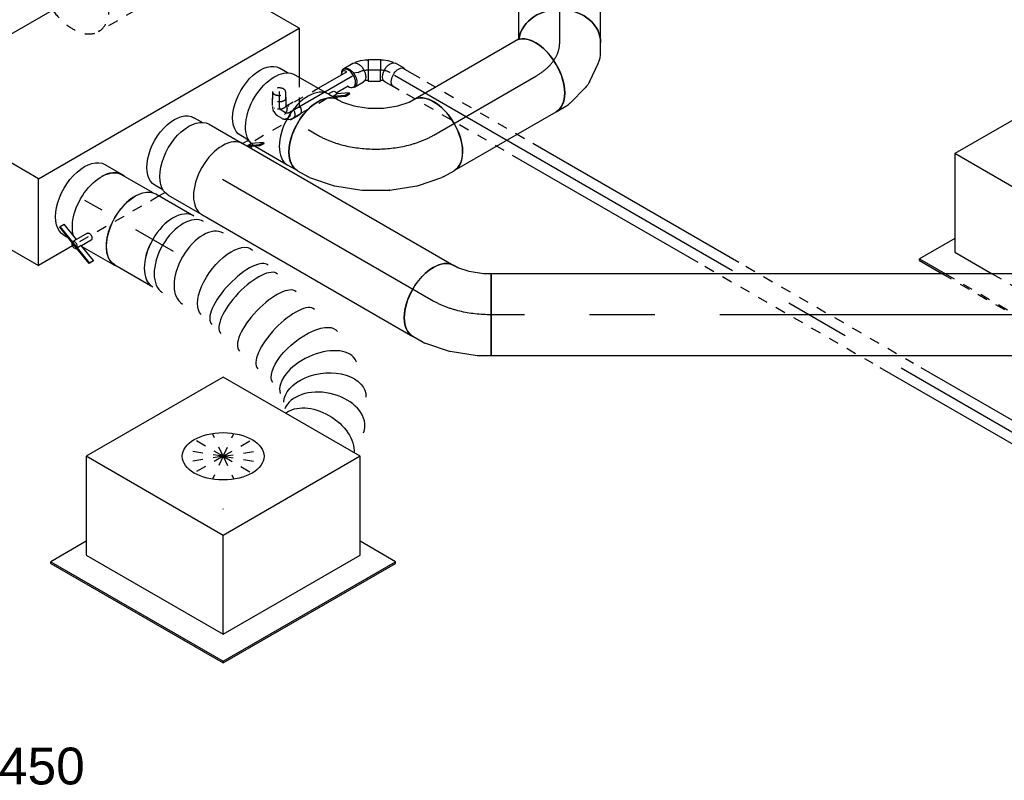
# Model space of a CAD drawing. Extents: x -329828 to 339781, y -55429 to 69176.
# Tile 41 of 140: x -48249 to -45844, y 30022 to 31878. Entities that reach past the tile are written whole.
import ezdxf
from ezdxf.enums import TextEntityAlignment as Align

# ---------------------------------------------------------------- set-up
doc = ezdxf.new("R2010")
doc.units = 0
doc.header["$LTSCALE"] = 50
doc.linetypes.add('CENTER2', pattern=[28.575, 19.05, -3.175, 3.175, -3.175])
doc.linetypes.add('STREEPJES', pattern=[0.1, 0.05, -0.05])
doc.layers.get('0').update_dxf_attribs({"linetype": 'CONTINUOUS'})
for name, color, linetype in [('WL524---_D', 153, 'CONTINUOUS'), ('WL524---_HARTLIJN', 8, 'CONTINUOUS'), ('WL570---_RETOUR_RST', 2, 'CONTINUOUS'), ('WL570---_RETOUR_RST_HL', 1, 'CONTINUOUS'), ('WL570---_TOEVOER', 3, 'CONTINUOUS'), ('WL570---_TOEVOER_HL', 8, 'CONTINUOUS'), ('WL570---_TOEVOER_RST', 2, 'CONTINUOUS'), ('WL570---_TOEVOER_RST_HL', 1, 'CONTINUOUS'), ('WL5911--_D', 2, 'CONTINUOUS'), ('WM570---_RETOUR_RST_PR', 1, 'CONTINUOUS'), ('WM570---_TOEVOER_PR', 1, 'CONTINUOUS'), ('WM570---_TOEVOER_RST_PR', 1, 'CONTINUOUS')]:
    doc.layers.add(name, color=color, linetype=linetype)
doc.styles.add('BURO-018', font='ARIAL.TTF', dxfattribs={"height": 90})
doc.styles.add('BURO-025', font='ARIAL.TTF', dxfattribs={"height": 125})

# ---------------------------------------------------------------- blocks, each defined once
blk = doc.blocks.new('*U821')
at = {"color": 0, "ltscale": 10}
for p, q in [((7.1, 25, -10656.6), (56.5, 25, -10656.6)), ((375.1, 25, -10656.6), (956, 25, -10656.6)), ((1469.1, 25, -10656.6), (2573.4, 25, -10656.6)), ((7.1, -25, -10656.6), (27.7, -25, -10656.6)), ((346.2, -25, -10656.6), (869.4, -25, -10656.6)), ((1382.5, -25, -10656.6), (2573.4, -25, -10656.6))]:
    blk.add_line(p, q, dxfattribs=at)
at = {"color": 8, "linetype": 'STREEPJES', "ltscale": 10}
for p, q in [((76.5, 25, -10656.6), (355.1, 25, -10656.6)), ((976, 25, -10656.6), (1449.1, 25, -10656.6)), ((47.7, -25, -10656.6), (326.2, -25, -10656.6)), ((889.4, -25, -10656.6), (1362.5, -25, -10656.6))]:
    blk.add_line(p, q, dxfattribs=at)
at = {"layer": 'WL524---_HARTLIJN', "linetype": 'CENTER2'}
blk.add_line((0, 0, -10656.6), (2602.5, 0, -10656.6), dxfattribs=at)
at = {"layer": 'WL524---_D', "color": 1, "style": 'BURO-018'}
blk.add_attdef('POSNR', text='', height=90, dxfattribs=at).set_placement((0, 0), align=Align.MIDDLE)
blk = doc.blocks.new('*U822')
at = {"color": 8, "linetype": 'STREEPJES', "ltscale": 10}
for p, q in [((-1.5, 31, -10789), (-9.7, 16.8, -10789)), ((27.6, 14.2, -10789), (18.6, -1.3, -10789)), ((-0.7, -15.9, -10789), (2, -15, -10789)), ((2, -15, -10789), (7.5, -12.5, -10789)), ((10.1, -10.7, -10789), (7.5, -12.5, -10789)), ((10.1, -10.7, -10789), (14.7, -6, -10789)), ((14.7, -6, -10789), (15.8, -4.6, -10789)), ((15.8, -4.6, -10789), (17.6, -1.5, -10789))]:
    blk.add_line(p, q, dxfattribs=at)
for centre, start_param, end_param in [((13.1, 22.6, -10789), 3.141593, 6.283185), ((4.1, 7.1, -10789), 2.831748, 6.10896)]:
    blk.add_ellipse(centre, major_axis=(-14.5, 8.4), ratio=0.57735, start_param=start_param, end_param=end_param, dxfattribs=at)
at = {"layer": 'WL524---_HARTLIJN', "linetype": 'CENTER2'}
blk.add_line((-17.9, 0, -10789), (-5.3, 0, -10789), dxfattribs=at)
blk.add_ellipse((-5.3, 22.2, -10789), major_axis=(0, -22.2), ratio=0.57735, start_param=0, end_param=0.785398, dxfattribs=at)
at = {"layer": 'WL524---_D', "color": 1, "style": 'BURO-018'}
blk.add_attdef('POSNR', text='', height=90, dxfattribs=at).set_placement((0, 0), align=Align.MIDDLE)
blk = doc.blocks.new('*U823')
at = {"color": 8, "linetype": 'STREEPJES', "ltscale": 10}
for p, q in [((20.9, 16, -10783.2), (88.2, 16, -10783.2)), ((20.9, -16, -10783.2), (120.4, -16, -10783.2))]:
    blk.add_line(p, q, dxfattribs=at)
at = {"color": 0, "ltscale": 10}
for p, q in [((88.2, 16, -10783.2), (168.3, 16, -10783.2)), ((120.4, -16, -10783.2), (154.3, -16, -10783.2))]:
    blk.add_line(p, q, dxfattribs=at)
at = {"layer": 'WL524---_HARTLIJN', "linetype": 'CENTER2'}
blk.add_line((0, 0, -10783.2), (175.5, 0, -10783.2), dxfattribs=at)
at = {"layer": 'WL524---_D', "color": 1, "style": 'BURO-018'}
blk.add_attdef('POSNR', text='', height=90, dxfattribs=at).set_placement((0, 0), align=Align.MIDDLE)
blk = doc.blocks.new('*U824')
at = {"color": 0, "ltscale": 10}
for centre, major_axis, start_param, end_param in [((27.8, 0, -10647.6), (0, -25), 3.141593, 7.161857), ((27.8, 0, -10647.6), (0, -25), 2.267673, 3.138451), ((30.7, -4.9, -10647.6), (0, -16.8), 5.426619, 7.139751)]:
    blk.add_ellipse(centre, major_axis=major_axis, ratio=0.57735, start_param=start_param, end_param=end_param, dxfattribs=at)
at = {"layer": 'WL524---_HARTLIJN', "linetype": 'CENTER2'}
blk.add_line((0, 0, -10647.6), (11.8, -4.9, -10647.6), dxfattribs=at)
at = {"layer": 'WL524---_D', "color": 1, "style": 'BURO-018'}
blk.add_attdef('POSNR', text='', height=90, dxfattribs=at).set_placement((0, 0), align=Align.MIDDLE)
blk = doc.blocks.new('*U825')
at = {"color": 0, "ltscale": 10}
for p, q in [((-12.7, 25, -10639.6), (-14, 25, -10639.6)), ((-12.7, 25, -10639.6), (-10.6, 25, -10639.6)), ((-10.6, 25, -10639.6), (-6.8, 25.6, -10639.6)), ((-6.8, 25.6, -10639.6), (-6.1, 25.8, -10639.6)), ((18.7, 41.1, -10639.6), (-3.2, 28.4, -10639.6)), ((-8.7, 16.4, -10639.6), (-8.7, 15.4, -10639.6)), ((-6.8, -25, -10639.6), (4.8, -23.2, -10639.6)), ((4.8, -23.2, -10639.6), (5.2, -23.1, -10639.6)), ((5.2, -23.1, -10639.6), (15.9, -19.6, -10639.6)), ((9.9, -15.7, -10639.6), (9, -15.2, -10639.6)), ((17, -19, -10639.6), (15.9, -19.6, -10639.6)), ((17, -19, -10639.6), (18.4, -18.2, -10639.6)), ((44.9, -4.4, -10639.6), (23, -17, -10639.6)), ((-12.7, -25, -10639.6), (-14, -25, -10639.6)), ((-12.7, -25, -10639.6), (-6.8, -25, -10639.6))]:
    blk.add_line(p, q, dxfattribs=at)
at = {"color": 0, "ltscale": 10, "extrusion": (5.28475e-31, 4.37906e-47, -1)}
for centre, start_param, end_param in [((9.9, 5.7, -10639.6), 0, 3.141593), ((31.8, 18.4, -10639.6), 0, 3.511835), ((31.8, 18.4, -10639.6), 5.912943, 6.280044)]:
    blk.add_ellipse(centre, major_axis=(13.1, -22.7), ratio=0.57735, start_param=start_param, end_param=end_param, dxfattribs=at)
at = {"layer": 'WL524---_HARTLIJN', "linetype": 'CENTER2'}
for p, q in [((-44, 0, -10639.6), (-12.7, 0, -10639.6)), ((9.9, 5.7, -10639.6), (9, 5.2, -10639.6))]:
    blk.add_line(p, q, dxfattribs=at)
blk.add_ellipse((-12.7, 17.8, -10639.6), major_axis=(-30.8, 0), ratio=0.57735, start_param=1.570796, end_param=2.356194, dxfattribs=at)
at = {"layer": 'WL524---_D', "color": 1, "style": 'BURO-018'}
blk.add_attdef('POSNR', text='', height=90, dxfattribs=at).set_placement((0, 0), align=Align.MIDDLE)
blk = doc.blocks.new('*U826')
at = {"color": 0, "ltscale": 10}
for p, q in [((-35.9, 26.2, -10639.6), (-11.4, 26.2, -10639.6)), ((-7.6, 25.4, -10639.6), (-6.9, 25.6, -10639.6)), ((-6.9, 25.6, -10639.6), (-3.3, 27, -10639.6)), ((-3.3, 27, -10639.6), (-1.5, 28, -10639.6)), ((-1, 29.7, -10639.6), (-1.5, 28, -10639.6)), ((25, 44.7, -10639.6), (-1, 29.7, -10639.6)), ((25.2, -15.7, -10639.6), (-1, 29.7, -10639.6)), ((51.2, -0.7, -10639.6), (25, 44.7, -10639.6)), ((-0.7, 18.6, -10639.6), (-0.2, 17.7, -10639.6)), ((-4, -24.9, -10639.6), (7, -22.6, -10639.6)), ((-0.7, -18.6, -10639.6), (-0.2, -17.7, -10639.6)), ((7.4, -22.5, -10639.6), (7, -22.6, -10639.6)), ((7.4, -22.5, -10639.6), (18.3, -18.3, -10639.6)), ((18.4, -18.3, -10639.6), (23.5, -15.3, -10639.6)), ((25.2, -15.7, -10639.6), (23.5, -15.3, -10639.6)), ((51.2, -0.7, -10639.6), (25.2, -15.7, -10639.6)), ((-35.9, -26.3, -10639.6), (-11.4, -26.3, -10639.6)), ((-6.8, -25, -10639.6), (-5.2, -25, -10639.6)), ((-5.2, -25, -10639.6), (-4, -24.9, -10639.6))]:
    blk.add_line(p, q, dxfattribs=at)
at = {"color": 0, "ltscale": 10, "extrusion": (-3.31999e-17, -8.32667e-17, -1)}
for centre, start_param, end_param in [((-35.9, 0, -10639.6), 0, 3.451437), ((-35.9, 0, -10639.6), 5.973341, 6.280044), ((-11.4, 0, -10639.6), 0, 3.141593)]:
    blk.add_ellipse(centre, major_axis=(0, 26.2), ratio=0.57735, start_param=start_param, end_param=end_param, dxfattribs=at)
at = {"layer": 'WL524---_HARTLIJN', "linetype": 'CENTER2'}
for p, q in [((-11.4, 0, -10639.6), (-10.4, 0, -10639.6)), ((12.1, 7, -10639.6), (11, 6.4, -10639.6))]:
    blk.add_line(p, q, dxfattribs=at)
blk.add_ellipse((2.2, 21.8, -10639.6), major_axis=(-26.7, -15.4), ratio=0.57735, start_param=0.785398, end_param=1.570796, dxfattribs=at)
at = {"layer": 'WL524---_D', "color": 1, "style": 'BURO-018'}
blk.add_attdef('POSNR', text='', height=90, dxfattribs=at).set_placement((0, 0), align=Align.MIDDLE)
blk = doc.blocks.new('*U827')
at = {"color": 8, "linetype": 'STREEPJES', "ltscale": 10}
for p, q in [((0, 16, -10851.9), (18.5, 16, -10851.9)), ((0, -16, -10851.9), (18.5, -16, -10851.9))]:
    blk.add_line(p, q, dxfattribs=at)
for start_param, end_param in [(0, 3.141593), (3.141593, 6.283185)]:
    blk.add_ellipse((0, 0, -10851.9), major_axis=(0, 16), ratio=0.57735, start_param=start_param, end_param=end_param, dxfattribs=at)
at = {"layer": 'WL524---_HARTLIJN', "linetype": 'CENTER2'}
blk.add_line((0, 0, -10851.9), (33.5, 0, -10851.9), dxfattribs=at)
at = {"layer": 'WL524---_D', "color": 1, "style": 'BURO-018'}
blk.add_attdef('POSNR', text='', height=90, dxfattribs=at).set_placement((0, 0), align=Align.MIDDLE)
blk = doc.blocks.new('*U828')
at = {"color": 8, "linetype": 'STREEPJES', "ltscale": 10}
for p, q in [((-5.3, 24.4, -10822.4), (-9.7, 16.8, -10822.4)), ((-26.1, 16.8, -10822.4), (-8.2, 16.8, -10822.4)), ((-1.3, 11.9, -10822.4), (-1, 11.3, -10822.4)), ((23.8, 7.6, -10822.4), (17.4, -3.4, -10822.4)), ((-26.1, -16.8, -10822.4), (-8.2, -16.8, -10822.4)), ((-5.2, -16, -10822.4), (-3.9, -16, -10822.4)), ((-3.9, -16, -10822.4), (-2.2, -15.8, -10822.4)), ((-2.2, -15.8, -10822.4), (4.2, -14.1, -10822.4)), ((-1.3, -11.9, -10822.4), (-1, -11.3, -10822.4)), ((7.1, -12.7, -10822.4), (4.2, -14.1, -10822.4)), ((7.1, -12.7, -10822.4), (12, -9.3, -10822.4)), ((15.1, -5.9, -10822.4), (16.5, -3.4, -10822.4))]:
    blk.add_line(p, q, dxfattribs=at)
for centre, major_axis, ratio, start_param, end_param in [((9.2, 16, -10822.4), (-14.5, 8.4), 0.816497, 3.141593, 6.283185), ((1.8, 3.1, -10822.4), (-11.9, 10.9), 0.803023, 2.966153, 3.317032)]:
    blk.add_ellipse(centre, major_axis=major_axis, ratio=ratio, start_param=start_param, end_param=end_param, dxfattribs=at)
at = {"color": 8, "linetype": 'STREEPJES', "ltscale": 10, "extrusion": (0, 0, -1)}
for centre, major_axis, ratio, start_param, end_param in [((-26.1, 0, -10822.4), (0, 16.8), 0.57735, 0, 3.451437), ((-26.1, 0, -10822.4), (0, 16.8), 0.57735, 5.973341, 6.280044), ((2.9, 5, -10822.4), (-14.5, 8.4), 0.816497, 0.330447, 3.459084), ((-8.2, 0, -10822.4), (0, 16.8), 0.57735, 0, 3.141593)]:
    blk.add_ellipse(centre, major_axis=major_axis, ratio=ratio, start_param=start_param, end_param=end_param, dxfattribs=at)
at = {"layer": 'WL524---_HARTLIJN', "linetype": 'CENTER2'}
blk.add_ellipse((-16.6, 15.7, -10822.4), major_axis=(19.2, -11.1), ratio=0.57735, start_param=5.497787, end_param=6.283185, dxfattribs=at)
at = {"layer": 'WL524---_D', "color": 1, "style": 'BURO-018'}
blk.add_attdef('POSNR', text='', height=90, dxfattribs=at).set_placement((0, 0), align=Align.MIDDLE)
blk = doc.blocks.new('*U890')
at = {"color": 0, "ltscale": 10}
for p, q in [((-225.4, 278.6, -12166.7), (-345.8, 70, -12166.7)), ((160.8, 278.6, -12166.7), (-225.4, 278.6, -12166.7)), ((-32.3, -55.9, -12166.7), (-225.4, 278.6, -12166.7)), ((354, -55.9, -12166.7), (160.8, 278.6, -12166.7)), ((-430.7, 95.5, -12166.7), (-428.7, 99, -12166.7)), ((-329, 99, -12166.7), (-428.7, 99, -12166.7)), ((-428.7, 99, -12166.7), (-185.8, -321.7, -12166.7)), ((-430.7, 95.5, -12166.7), (-187.8, -325.3, -12166.7)), ((-345.8, 70, -12166.7), (-152.7, -264.5, -12166.7)), ((-152.7, -264.5, -12166.7), (-32.3, -55.9, -12166.7)), ((354, -55.9, -12166.7), (-32.3, -55.9, -12166.7)), ((233.5, -264.5, -12166.7), (354, -55.9, -12166.7)), ((300.1, -321.7, -12166.7), (250.3, -235.5, -12166.7)), ((-152.7, -264.5, -12166.7), (233.5, -264.5, -12166.7)), ((-185.8, -321.7, -12166.7), (-187.8, -325.3, -12166.7)), ((-187.8, -325.3, -12166.7), (298, -325.3, -12166.7)), ((-185.8, -321.7, -12166.7), (300.1, -321.7, -12166.7)), ((298, -325.3, -12166.7), (300.1, -321.7, -12166.7))]:
    blk.add_line(p, q, dxfattribs=at)
at = {"color": 8, "linetype": 'STREEPJES', "ltscale": 10}
for q in [(-11.9, 172.6, -12166.7), (23.5, 182.1, -12166.7), (69.8, 172.6, -12166.7), (-26.8, 146.7, -12166.7), (114.6, 146.7, -12166.7), (-17.4, 111.4, -12166.7), (14, 76, -12166.7), (58.8, 50.1, -12166.7), (105.1, 40.7, -12166.7), (140.5, 50.1, -12166.7), (155.4, 76, -12166.7), (145.9, 111.4, -12166.7)]:
    blk.add_line((64.3, 111.4, -12166.7), q, dxfattribs=at)
at = {"color": 0, "ltscale": 10}
blk.add_ellipse((64.3, 111.4, -12166.7), major_axis=(86.6, -50), ratio=0.57735, dxfattribs=at)
at = {"layer": 'WL570---_TOEVOER_RST_HL', "linetype": 'CENTER2'}
blk.add_circle((0, 0, -12166.7), 0.075, dxfattribs=at)
at = {"layer": 'WL570---_TOEVOER_RST', "color": 1, "style": 'BURO-018'}
for tag in ['MC', 'Q']:
    blk.add_attdef(tag, text='', height=90, dxfattribs=at).set_placement((0, 0), align=Align.MIDDLE)
at = {"layer": 'WM570---_TOEVOER_RST_PR', "color": 1, "style": 'BURO-018'}
blk.add_attdef('POSNR', text='', height=90, dxfattribs=at).set_placement((0, 0), align=Align.MIDDLE)
blk = doc.blocks.new('*U909')
at = {"color": 0, "ltscale": 10}
for p, q in [((-225.4, 278.6, -11121.7), (-345.8, 70, -11121.7)), ((160.8, 278.6, -11121.7), (-225.4, 278.6, -11121.7)), ((-32.3, -55.9, -11121.7), (-225.4, 278.6, -11121.7)), ((354, -55.9, -11121.7), (160.8, 278.6, -11121.7)), ((-430.7, 95.5, -11121.7), (-428.7, 99, -11121.7)), ((-329, 99, -11121.7), (-428.7, 99, -11121.7)), ((-428.7, 99, -11121.7), (-392.3, 36, -11121.7)), ((-430.7, 95.5, -11121.7), (-398.4, 39.6, -11121.7)), ((-345.8, 70, -11121.7), (-293.1, -21.2, -11121.7)), ((-82.5, -142.9, -11121.7), (-32.3, -55.9, -11121.7)), ((354, -55.9, -11121.7), (-32.3, -55.9, -11121.7)), ((275, -192.7, -11121.7), (354, -55.9, -11121.7)), ((-198.4, -306.8, -11121.7), (-187.8, -325.3, -11121.7)), ((-192.3, -310.4, -11121.7), (-185.8, -321.7, -11121.7)), ((-185.8, -321.7, -11121.7), (-187.8, -325.3, -11121.7)), ((-187.8, -325.3, -11121.7), (-166.5, -325.3, -11121.7)), ((-185.8, -321.7, -11121.7), (-172.6, -321.7, -11121.7))]:
    blk.add_line(p, q, dxfattribs=at)
at = {"color": 8, "linetype": 'STREEPJES', "ltscale": 10}
for p, q in [((64.3, 111.4, -11121.7), (-11.9, 172.6, -11121.7)), ((64.3, 111.4, -11121.7), (23.5, 182.1, -11121.7)), ((64.3, 111.4, -11121.7), (69.8, 172.6, -11121.7)), ((64.3, 111.4, -11121.7), (-26.8, 146.7, -11121.7)), ((64.3, 111.4, -11121.7), (114.6, 146.7, -11121.7)), ((64.3, 111.4, -11121.7), (-17.4, 111.4, -11121.7)), ((64.3, 111.4, -11121.7), (14, 76, -11121.7)), ((64.3, 111.4, -11121.7), (58.8, 50.1, -11121.7)), ((64.3, 111.4, -11121.7), (105.1, 40.7, -11121.7)), ((64.3, 111.4, -11121.7), (140.5, 50.1, -11121.7)), ((64.3, 111.4, -11121.7), (155.4, 76, -11121.7)), ((64.3, 111.4, -11121.7), (145.9, 111.4, -11121.7)), ((-398.4, 39.6, -11121.7), (-198.4, -306.8, -11121.7)), ((-392.3, 36, -11121.7), (-192.3, -310.4, -11121.7)), ((-293.1, -21.2, -11121.7), (-152.7, -264.5, -11121.7)), ((-152.7, -264.5, -11121.7), (-82.5, -142.9, -11121.7)), ((233.5, -264.5, -11121.7), (275, -192.7, -11121.7)), ((300.1, -321.7, -11121.7), (250.3, -235.5, -11121.7)), ((-152.7, -264.5, -11121.7), (233.5, -264.5, -11121.7)), ((-172.6, -321.7, -11121.7), (300.1, -321.7, -11121.7)), ((-166.5, -325.3, -11121.7), (298, -325.3, -11121.7)), ((298, -325.3, -11121.7), (300.1, -321.7, -11121.7))]:
    blk.add_line(p, q, dxfattribs=at)
at = {"color": 0, "ltscale": 10}
blk.add_ellipse((64.3, 111.4, -11121.7), major_axis=(86.6, -50), ratio=0.57735, dxfattribs=at)
at = {"layer": 'WL570---_RETOUR_RST_HL', "linetype": 'CENTER2'}
blk.add_circle((0, 0, -11121.7), 0.075, dxfattribs=at)
at = {"layer": 'WL570---_RETOUR_RST', "color": 1, "style": 'BURO-018'}
for tag in ['MC', 'Q']:
    blk.add_attdef(tag, text='', height=90, dxfattribs=at).set_placement((0, 0), align=Align.MIDDLE)
at = {"layer": 'WM570---_RETOUR_RST_PR', "color": 1, "style": 'BURO-018'}
blk.add_attdef('POSNR', text='', height=90, dxfattribs=at).set_placement((0, 0), align=Align.MIDDLE)
blk = doc.blocks.new('*U938')
at = {"color": 2, "ltscale": 10}
for p, q in [((-432.7, -226.3, -11111.8), (-65.3, 410.1, -11111.8)), ((326.6, 410.1, -11111.8), (-65.3, 410.1, -11111.8)), ((-40.8, -226.3, -11111.8), (326.6, 410.1, -11111.8)), ((326.6, 410.1, -11111.8), (386.3, 306.8, -11111.8)), ((243.8, -101.1, -11111.8), (235.6, -115.2, -11111.8)), ((-40.8, -226.3, -11111.8), (-432.7, -226.3, -11111.8)), ((-326.6, -410.1, -11111.8), (-432.7, -226.3, -11111.8)), ((65.3, -410.1, -11111.8), (-40.8, -226.3, -11111.8)), ((113.4, -326.8, -11111.8), (65.3, -410.1, -11111.8)), ((-326.6, -410.1, -11111.8), (65.3, -410.1, -11111.8))]:
    blk.add_line(p, q, dxfattribs=at)
at = {"color": 8, "linetype": 'STREEPJES', "ltscale": 10}
for p, q in [((386.3, 306.8, -11111.8), (432.7, 226.3, -11111.8)), ((432.7, 226.3, -11111.8), (364.8, 108.6, -11111.8)), ((235.6, -115.2, -11111.8), (113.4, -326.8, -11111.8))]:
    blk.add_line(p, q, dxfattribs=at)
at = {"layer": 'WL5911--_D', "color": 2, "style": 'BURO-025'}
blk.add_attdef('POSNR', text='', height=125, dxfattribs=at).set_placement((0, 0), align=Align.MIDDLE)
blk = doc.blocks.new('*U941')
at = {"color": 0, "ltscale": 10}
for p, q in [((0, 100, -11416.6), (48.5, 100, -11416.6)), ((0, -100, -11416.6), (13.2, -100, -11416.6))]:
    blk.add_line(p, q, dxfattribs=at)
at = {"color": 0, "ltscale": 10, "extrusion": (1.17463e-16, -1.88578e-16, -1)}
blk.add_ellipse((0, 0, -11416.6), major_axis=(0, -100), ratio=0.57735, start_param=0, end_param=3.141593, dxfattribs=at)
at = {"color": 0, "ltscale": 10}
for start_param, end_param in [(3.141593, 3.934173), (2.998946, 3.141593)]:
    blk.add_ellipse((48.5, 0, -11416.6), major_axis=(0, -100), ratio=0.57735, start_param=start_param, end_param=end_param, dxfattribs=at)
at = {"layer": 'WL570---_TOEVOER_HL', "linetype": 'CENTER2'}
blk.add_line((0, 0, -11416.6), (48.5, 0, -11416.6), dxfattribs=at)
at = {"layer": 'WM570---_TOEVOER_PR', "color": 1, "style": 'BURO-018'}
blk.add_attdef('POSNR', text='', height=90, dxfattribs=at).set_placement((0, 0), align=Align.MIDDLE)
blk = doc.blocks.new('*U942')
at = {"color": 2, "ltscale": 10}
for p, q in [((89.2, 127.7, -11139.9), (64.8, 110.5, -11139.9)), ((83.8, 118.2, -11139.9), (89.2, 127.7, -11139.9)), ((91.8, 125.6, -11139.9), (86.3, 116.2, -11139.9)), ((89.2, 127.7, -11139.9), (91.8, 125.6, -11139.9)), ((-47.5, 100, -11139.9), (46.5, 100, -11139.9)), ((46.5, 100, -11139.9), (52.8, 110.9, -11139.9)), ((46.5, 100, -11139.9), (47.5, 100, -11139.9)), ((59.3, 101, -11139.9), (64.8, 110.5, -11139.9)), ((59.3, 101, -11139.9), (59.8, 101.4, -11139.9)), ((60.6, 100, -11139.9), (59.3, 101, -11139.9)), ((59.8, 101.4, -11139.9), (83.8, 118.2, -11139.9)), ((86.3, 116.2, -11139.9), (63.3, 100, -11139.9)), ((68.9, 100, -11139.9), (69.6, 101.2, -11139.9)), ((86.3, 116.2, -11139.9), (83.8, 118.2, -11139.9)), ((-65.5, 95, -11139.9), (-87.9, 95, -11139.9)), ((-65.5, -95, -11139.9), (-87.9, -95, -11139.9)), ((-44.2, -100, -11139.9), (47.5, -100, -11139.9))]:
    blk.add_line(p, q, dxfattribs=at)
at = {"color": 8, "linetype": 'STREEPJES', "ltscale": 10}
blk.add_line((-47.5, -100, -11139.9), (-44.2, -100, -11139.9), dxfattribs=at)
at = {"color": 2, "ltscale": 10, "extrusion": (1.23904e-16, 7.43708e-18, -1)}
for centre, major_axis, start_param, end_param in [((-47.5, 0, -11139.9), (0, -100), 0.264075, 3.141593), ((61.2, 106.1, -11139.9), (-8.4, 4.85), 0, 1.659918), ((61.2, 106.1, -11139.9), (-8.4, 4.85), 2.573491, 3.141593), ((-87.9, 0, -11139.9), (0, -95), 0, 3.141593)]:
    blk.add_ellipse(centre, major_axis=major_axis, ratio=0.57735, start_param=start_param, end_param=end_param, dxfattribs=at)
at = {"color": 2, "ltscale": 10}
blk.add_ellipse((47.5, 0, -11139.9), major_axis=(0, -100), ratio=0.57735, start_param=3.141593, end_param=6.283185, dxfattribs=at)
at = {"color": 8, "linetype": 'STREEPJES', "ltscale": 10, "extrusion": (1.23904e-16, 7.43708e-18, -1)}
for start_param, end_param in [(0.152176, 0.264075), (0, 0.148595)]:
    blk.add_ellipse((-47.5, 0, -11139.9), major_axis=(0, -100), ratio=0.57735, start_param=start_param, end_param=end_param, dxfattribs=at)
at = {"layer": 'WL570---_TOEVOER', "color": 1, "style": 'BURO-018'}
blk.add_attdef('I', text='', height=90, dxfattribs=at).set_placement((0, 0), align=Align.MIDDLE)
at = {"layer": 'WM570---_TOEVOER_PR', "color": 1, "style": 'BURO-018'}
blk.add_attdef('POSNR', text='', height=90, dxfattribs=at).set_placement((0, 0), align=Align.MIDDLE)
blk = doc.blocks.new('*U943')
at = {"color": 2, "ltscale": 10}
for p, q in [((-47.5, 100, -11485.3), (39.9, 100, -11485.3)), ((-48.8, -65.2, -11485.3), (-69.6, -101.2, -11485.3)), ((-114.4, -86.5, -11485.3), (-114.2, -84.5, -11485.3)), ((-52.6, -110.5, -11485.3), (-114.4, -86.5, -11485.3)), ((-114.2, -84.5, -11485.3), (-108.7, -75, -11485.3)), ((-52.4, -108.4, -11485.3), (-114.2, -84.5, -11485.3)), ((-64.4, -92.2, -11485.3), (-108.7, -75, -11485.3)), ((-32.3, -75.4, -11485.3), (-46.1, -99.3, -11485.3)), ((-52.4, -108.4, -11485.3), (-52.6, -110.5, -11485.3)), ((-8.3, -127.7, -11485.3), (-52.6, -110.5, -11485.3)), ((-47, -99, -11485.3), (-52.4, -108.4, -11485.3)), ((-8.1, -125.6, -11485.3), (-52.4, -108.4, -11485.3)), ((-2.7, -116.2, -11485.3), (-47, -99, -11485.3)), ((-44.4, -100, -11485.3), (47.5, -100, -11485.3)), ((-2.9, -118.2, -11485.3), (-8.3, -127.7, -11485.3)), ((-8.1, -125.6, -11485.3), (-2.7, -116.2, -11485.3)), ((-2.7, -116.2, -11485.3), (-2.9, -118.2, -11485.3)), ((-8.3, -127.7, -11485.3), (-8.1, -125.6, -11485.3))]:
    blk.add_line(p, q, dxfattribs=at)
at = {"color": 2, "ltscale": 10, "extrusion": (7.58296e-17, -2.03185e-17, -1)}
blk.add_ellipse((-47.5, 0, -11485.3), major_axis=(0, -100), ratio=0.57735, start_param=0.489398, end_param=3.141593, dxfattribs=at)
at = {"color": 2, "ltscale": 10}
for centre, major_axis, start_param, end_param in [((47.5, 0, -11485.3), (0, -100), 3.919809, 6.283185), ((-61.2, -106.1, -11485.3), (-8.4, 4.85), 0, 3.141593), ((-61.2, -106.1, -11485.3), (-8.4, 4.85), 3.141593, 6.283185), ((47.5, 0, -11485.3), (0, -100), 0, 0.142646)]:
    blk.add_ellipse(centre, major_axis=major_axis, ratio=0.57735, start_param=start_param, end_param=end_param, dxfattribs=at)
blk.add_spline([(-48.8, -65.2, -11485.3), (-48.4, -64.8, -11485.3), (-47.9, -64.4, -11485.3), (-47.3, -64.1, -11485.3), (-46.6, -63.8, -11485.3), (-45.9, -63.6, -11485.3), (-45.2, -63.5, -11485.3), (-44.4, -63.5, -11485.3), (-43.6, -63.6, -11485.3), (-42.7, -63.7, -11485.3), (-41.8, -63.9, -11485.3), (-41, -64.2, -11485.3), (-40.1, -64.6, -11485.3), (-39.2, -65, -11485.3), (-38.3, -65.4, -11485.3), (-37.5, -66, -11485.3), (-36.7, -66.5, -11485.3), (-36, -67.1, -11485.3), (-35.2, -67.8, -11485.3), (-34.6, -68.5, -11485.3), (-34, -69.1, -11485.3), (-33.5, -69.8, -11485.3), (-33, -70.5, -11485.3), (-32.6, -71.2, -11485.3), (-32.3, -71.9, -11485.3), (-32.1, -72.6, -11485.3), (-32, -73.2, -11485.3), (-31.9, -73.8, -11485.3), (-32, -74.4, -11485.3), (-32.1, -74.9, -11485.3), (-32.3, -75.4, -11485.3)], degree=3, dxfattribs=at)
at = {"layer": 'WL570---_TOEVOER', "color": 1, "style": 'BURO-018'}
blk.add_attdef('I', text='', height=90, dxfattribs=at).set_placement((0, 0), align=Align.MIDDLE)
at = {"layer": 'WM570---_TOEVOER_PR', "color": 1, "style": 'BURO-018'}
blk.add_attdef('POSNR', text='', height=90, dxfattribs=at).set_placement((0, 0), align=Align.MIDDLE)
blk = doc.blocks.new('*U944')
at = {"color": 0, "ltscale": 10}
for p, q in [((0, 100, -11518.1), (106.6, 100, -11518.1)), ((0, -100, -11518.1), (106.6, -100, -11518.1))]:
    blk.add_line(p, q, dxfattribs=at)
at = {"color": 0, "ltscale": 10, "extrusion": (1.17463e-16, -1.88578e-16, -1)}
blk.add_ellipse((0, 0, -11518.1), major_axis=(0, -100), ratio=0.57735, start_param=0, end_param=3.141593, dxfattribs=at)
at = {"color": 0, "ltscale": 10}
blk.add_ellipse((106.6, 0, -11518.1), major_axis=(0, -100), ratio=0.57735, start_param=3.141593, end_param=6.283185, dxfattribs=at)
at = {"layer": 'WL570---_TOEVOER_HL', "linetype": 'CENTER2'}
blk.add_line((0, 0, -11518.1), (106.6, 0, -11518.1), dxfattribs=at)
at = {"layer": 'WM570---_TOEVOER_PR', "color": 1, "style": 'BURO-018'}
blk.add_attdef('POSNR', text='', height=90, dxfattribs=at).set_placement((0, 0), align=Align.MIDDLE)
blk = doc.blocks.new('*U945')
at = {"color": 0, "ltscale": 10}
for centre, major_axis, ratio, start_param, end_param in [((0, 0, -11593.4), (0, -100), 0.57735, 3.141593, 6.283185), ((28.1, 0, -11593.4), (0, -100), 0.57735, 3.141593, 6.283185), ((84.2, 0, -11593.4), (0, -100), 0.57735, 3.141593, 6.283185), ((194.6, -10.5, -11593.4), (-23.7, -97.2), 0.369021, 3.141593, 6.283185), ((224.9, -17.9, -11593.4), (-23.7, -97.2), 0.369021, 3.141593, 6.283185), ((285.5, -32.7, -11593.4), (-23.7, -97.2), 0.369021, 3.141593, 6.283185), ((346.1, -47.4, -11593.4), (-23.7, -97.2), 0.369021, 3.141593, 6.283185), ((461.4, -90.1, -11593.4), (58.2, 82.2), 0.559194, 0.078336, 3.063257), ((461.4, -90.1, -11593.4), (58.2, 82.2), 0.559194, 6.204849, 6.361521), ((526.1, -173.8, -11593.4), (96, 31), 0.676921, 0.120985, 3.020608), ((526.1, -173.8, -11593.4), (96, 31), 0.676921, 6.1622, 6.40417)]:
    blk.add_ellipse(centre, major_axis=major_axis, ratio=ratio, start_param=start_param, end_param=end_param, dxfattribs=at)
at = {"color": 0, "ltscale": 10, "extrusion": (1.17463e-16, -1.88578e-16, -1)}
for centre, major_axis, ratio, start_param, end_param in [((151.4, 0, -11593.4), (12, 99.8), 0.479923, 3.199159, 6.340752), ((407.9, -62.5, -11593.4), (-35.2, -94.2), 0.44, 0.052416, 3.194009), ((501.7, -128.1, -11593.4), (-80.1, -61.2), 0.639725, 0.104599, 3.246192), ((533, -224.2, -11593.4), (100.8, -4), 0.669146, 3.370352, 5.936453)]:
    blk.add_ellipse(centre, major_axis=major_axis, ratio=ratio, start_param=start_param, end_param=end_param, dxfattribs=at)
at = {"layer": 'WM570---_TOEVOER_PR', "color": 1, "style": 'BURO-018'}
blk.add_attdef('POSNR', text='', height=90, dxfattribs=at).set_placement((0, 0), align=Align.MIDDLE)
blk = doc.blocks.new('*U946')
at = {"color": 0, "ltscale": 10}
for p, q in [((0, 100, -11173.5), (27.2, 100, -11173.5)), ((0, -100, -11173.5), (27.2, -100, -11173.5))]:
    blk.add_line(p, q, dxfattribs=at)
blk.add_ellipse((27.2, 0, -11173.5), major_axis=(0, -100), ratio=0.57735, start_param=3.141593, end_param=6.283185, dxfattribs=at)
at = {"layer": 'WL570---_TOEVOER_HL', "linetype": 'CENTER2'}
blk.add_line((0, 0, -11173.5), (27.2, 0, -11173.5), dxfattribs=at)
at = {"layer": 'WM570---_TOEVOER_PR', "color": 1, "style": 'BURO-018'}
blk.add_attdef('POSNR', text='', height=90, dxfattribs=at).set_placement((0, 0), align=Align.MIDDLE)
blk = doc.blocks.new('*U947')
at = {"color": 0, "ltscale": 10}
for p, q in [((-30.2, 159.5, -11308.2), (-10.6, 181.6, -11308.2)), ((-10.6, 181.6, -11308.2), (-5, 191.4, -11308.2)), ((-57.8, 137.3, -11308.2), (-30.2, 159.5, -11308.2)), ((-90.1, 118.7, -11308.2), (-57.8, 137.3, -11308.2)), ((-163.3, 100, -11308.2), (-151.9, 100, -11308.2)), ((-151.9, 100, -11308.2), (-123, 105.9, -11308.2)), ((-123, 105.9, -11308.2), (-90.1, 118.7, -11308.2)), ((153.7, 66.2, -11308.2), (168.3, 91.4, -11308.2)), ((108.8, 14.8, -11308.2), (150.8, 62.1, -11308.2)), ((55.6, -28.1, -11308.2), (107.6, 13.7, -11308.2)), ((-3.3, -62.1, -11308.2), (55.5, -28.2, -11308.2)), ((55.6, -28.1, -11308.2), (55.5, -28.2, -11308.2)), ((-65.6, -86.3, -11308.2), (-3.5, -62.2, -11308.2)), ((-3.3, -62.1, -11308.2), (-3.5, -62.2, -11308.2)), ((-129.2, -99.5, -11308.2), (-67.2, -86.8, -11308.2)), ((-163.3, -100, -11308.2), (-134.2, -100, -11308.2))]:
    blk.add_line(p, q, dxfattribs=at)
at = {"color": 0, "ltscale": 10, "extrusion": (1.17463e-16, -1.88578e-16, -1)}
for centre, major_axis, ratio, start_param, end_param in [((81.6, 141.4, -11308.2), (-86.6, 50), 0.57735, 0, 3.141593), ((-163.3, 0, -11308.2), (0, -100), 0.57735, 0, 3.141593), ((70.9, 122.8, -11308.2), (81.4, -58.7), 0.497511, 6.232846, 6.333525), ((-141.8, 0, -11308.2), (10.1, -99.9), 0.497511, 6.232846, 6.333525)]:
    blk.add_ellipse(centre, major_axis=major_axis, ratio=ratio, start_param=start_param, end_param=end_param, dxfattribs=at)
at = {"color": 0, "ltscale": 10}
for centre, major_axis, start_param, end_param in [((39, 86.8, -11308.2), (-69.2, 72.6), 3.11519, 3.167995), ((-94.7, 9.6, -11308.2), (28.3, -96.2), 6.256783, 6.309588)]:
    blk.add_ellipse(centre, major_axis=major_axis, ratio=0.313149, start_param=start_param, end_param=end_param, dxfattribs=at)
at = {"layer": 'WL570---_TOEVOER_HL', "linetype": 'CENTER2'}
blk.add_ellipse((-81.6, 141.4, -11308.2), major_axis=(173.2, 100), ratio=0.57735, start_param=3.926991, end_param=5.497787, dxfattribs=at)
at = {"layer": 'WM570---_TOEVOER_PR', "color": 1, "style": 'BURO-018'}
blk.add_attdef('POSNR', text='', height=90, dxfattribs=at).set_placement((0, 0), align=Align.MIDDLE)
blk = doc.blocks.new('*U948')
at = {"color": 0, "ltscale": 10}
for p, q in [((0, 100, -11192.7), (287.8, 100, -11192.7)), ((0, -100, -11192.7), (287.8, -100, -11192.7))]:
    blk.add_line(p, q, dxfattribs=at)
blk.add_ellipse((0, 0, -11192.7), major_axis=(0, 100), ratio=0.57735, start_param=3.141593, end_param=6.283185, dxfattribs=at)
at = {"color": 0, "ltscale": 10, "extrusion": (-4.26297e-17, -1.03585e-16, -1)}
blk.add_ellipse((287.8, 0, -11192.7), major_axis=(0, 100), ratio=0.57735, start_param=0, end_param=3.141593, dxfattribs=at)
at = {"layer": 'WL570---_TOEVOER_HL', "linetype": 'CENTER2'}
blk.add_line((0, 0, -11192.7), (287.8, 0, -11192.7), dxfattribs=at)
at = {"layer": 'WM570---_TOEVOER_PR', "color": 1, "style": 'BURO-018'}
blk.add_attdef('POSNR', text='', height=90, dxfattribs=at).set_placement((0, 0), align=Align.MIDDLE)
blk = doc.blocks.new('*U949')
at = {"color": 0, "ltscale": 10}
for p, q in [((-67.6, 100, -10941.4), (-59.3, 100, -10941.4)), ((-59.3, 100, -10941.4), (-56.1, 100.9, -10941.4)), ((99.1, -28.3, -10941.4), (110.5, -8.6, -10941.4)), ((41.1, -76.5, -10941.4), (80, -49.2, -10941.4)), ((-27.6, -98.6, -10941.4), (23.1, -85, -10941.4)), ((-67.6, -100, -10941.4), (-38.5, -100, -10941.4))]:
    blk.add_line(p, q, dxfattribs=at)
at = {"color": 0, "ltscale": 10, "extrusion": (-4.26297e-17, -1.03585e-16, -1)}
for centre, major_axis, ratio, start_param, end_param in [((23.9, 41.4, -10941.4), (-86.6, 50), 0.816497, 0.141226, 3.141593), ((-10.2, 9.6, -10941.4), (42.6, -91.2), 0.750739, 6.150885, 6.415485)]:
    blk.add_ellipse(centre, major_axis=major_axis, ratio=ratio, start_param=start_param, end_param=end_param, dxfattribs=at)
at = {"color": 0, "ltscale": 10}
for centre, major_axis, ratio, start_param, end_param in [((-67.6, 0, -10941.4), (0, 100), 0.57735, 3.141593, 6.283185), ((16.3, 28.2, -10941.4), (-74.4, 68.1), 0.803023, 2.966153, 3.317032), ((-46.1, 0, -10941.4), (13.1, -99.6), 0.646887, 6.198226, 6.368145)]:
    blk.add_ellipse(centre, major_axis=major_axis, ratio=ratio, start_param=start_param, end_param=end_param, dxfattribs=at)
at = {"layer": 'WL570---_TOEVOER_HL', "linetype": 'CENTER2'}
blk.add_ellipse((-149.2, 141.3, -10941.4), major_axis=(173.1, -99.9), ratio=0.57735, start_param=5.497787, end_param=6.283185, dxfattribs=at)
at = {"layer": 'WM570---_TOEVOER_PR', "color": 1, "style": 'BURO-018'}
blk.add_attdef('POSNR', text='', height=90, dxfattribs=at).set_placement((0, 0), align=Align.MIDDLE)
blk = doc.blocks.new('*U950')
at = {"color": 0, "ltscale": 10}
for p, q in [((10.5, 100, -10873.8), (161.2, 100, -10873.8)), ((0, -100, -10873.8), (161.2, -100, -10873.8))]:
    blk.add_line(p, q, dxfattribs=at)
blk.add_ellipse((0, 0, -10873.8), major_axis=(0, 100), ratio=0.816497, start_param=3.141593, end_param=6.141959, dxfattribs=at)
at = {"color": 0, "ltscale": 10, "extrusion": (3.40046e-33, 1.65455e-17, -1)}
blk.add_ellipse((161.2, 0, -10873.8), major_axis=(0, 100), ratio=0.816497, start_param=0, end_param=3.141593, dxfattribs=at)
at = {"layer": 'WL570---_TOEVOER_HL', "linetype": 'CENTER2'}
blk.add_line((0, 0, -10873.8), (161.2, 0, -10873.8), dxfattribs=at)
at = {"layer": 'WM570---_TOEVOER_PR', "color": 1, "style": 'BURO-018'}
blk.add_attdef('POSNR', text='', height=90, dxfattribs=at).set_placement((0, 0), align=Align.MIDDLE)
blk = doc.blocks.new('*U1059')
at = {"color": 8, "linetype": 'STREEPJES', "ltscale": 10}
blk.add_line((0, 125, -10669.8), (103.1, 125, -10669.8), dxfattribs=at)
at = {"color": 0, "ltscale": 10}
blk.add_line((0, -125, -10669.8), (103.1, -125, -10669.8), dxfattribs=at)
at = {"color": 8, "linetype": 'STREEPJES', "ltscale": 10, "extrusion": (6.4407e-18, -6.78173e-17, -1)}
blk.add_ellipse((0, 0, -10669.8), major_axis=(0, -125), ratio=0.57735, start_param=1.756224, end_param=3.141593, dxfattribs=at)
at = {"color": 8, "linetype": 'STREEPJES', "ltscale": 10}
for start_param, end_param in [(3.141593, 4.526962), (1.756224, 3.141593)]:
    blk.add_ellipse((103.1, 0, -10669.8), major_axis=(0, -125), ratio=0.57735, start_param=start_param, end_param=end_param, dxfattribs=at)
at = {"color": 0, "ltscale": 10, "extrusion": (6.4407e-18, -6.78173e-17, -1)}
blk.add_ellipse((0, 0, -10669.8), major_axis=(0, -125), ratio=0.57735, start_param=0, end_param=1.756224, dxfattribs=at)
at = {"color": 0, "ltscale": 10}
for start_param, end_param in [(4.526962, 6.283185), (0, 1.756224)]:
    blk.add_ellipse((103.1, 0, -10669.8), major_axis=(0, -125), ratio=0.57735, start_param=start_param, end_param=end_param, dxfattribs=at)
at = {"layer": 'WL570---_TOEVOER_HL', "linetype": 'CENTER2'}
blk.add_line((0, 0, -10669.8), (103.1, 0, -10669.8), dxfattribs=at)
at = {"layer": 'WM570---_TOEVOER_PR', "color": 1, "style": 'BURO-018'}
blk.add_attdef('POSNR', text='', height=90, dxfattribs=at).set_placement((0, 0), align=Align.MIDDLE)
blk = doc.blocks.new('*U1125')
at = {"color": 2, "ltscale": 10}
for p, q in [((89.2, 127.7, -11310.8), (64.8, 110.5, -11310.8)), ((83.8, 118.2, -11310.8), (89.2, 127.7, -11310.8)), ((91.8, 125.6, -11310.8), (86.3, 116.2, -11310.8)), ((89.2, 127.7, -11310.8), (91.8, 125.6, -11310.8)), ((-47.5, 100, -11310.8), (46.5, 100, -11310.8)), ((46.5, 100, -11310.8), (52.8, 110.9, -11310.8)), ((46.5, 100, -11310.8), (47.5, 100, -11310.8)), ((59.3, 101, -11310.8), (64.8, 110.5, -11310.8)), ((59.3, 101, -11310.8), (59.8, 101.4, -11310.8)), ((60.6, 100, -11310.8), (59.3, 101, -11310.8)), ((59.8, 101.4, -11310.8), (83.8, 118.2, -11310.8)), ((86.3, 116.2, -11310.8), (63.3, 100, -11310.8)), ((68.9, 100, -11310.8), (69.6, 101.2, -11310.8)), ((86.3, 116.2, -11310.8), (83.8, 118.2, -11310.8)), ((-65.5, 95, -11310.8), (-87.9, 95, -11310.8)), ((-65.5, -95, -11310.8), (-87.9, -95, -11310.8)), ((-47.5, -100, -11310.8), (47.5, -100, -11310.8))]:
    blk.add_line(p, q, dxfattribs=at)
at = {"color": 2, "ltscale": 10, "extrusion": (1.23904e-16, 7.43708e-18, -1)}
for centre, major_axis, start_param, end_param in [((-47.5, 0, -11310.8), (0, -100), 0, 3.141593), ((61.2, 106.1, -11310.8), (-8.4, 4.85), 0, 1.659918), ((61.2, 106.1, -11310.8), (-8.4, 4.85), 2.573491, 3.141593), ((-87.9, 0, -11310.8), (0, -95), 0, 3.141593)]:
    blk.add_ellipse(centre, major_axis=major_axis, ratio=0.57735, start_param=start_param, end_param=end_param, dxfattribs=at)
at = {"color": 2, "ltscale": 10}
blk.add_ellipse((47.5, 0, -11310.8), major_axis=(0, -100), ratio=0.57735, start_param=3.141593, end_param=6.283185, dxfattribs=at)
at = {"layer": 'WL570---_TOEVOER', "color": 1, "style": 'BURO-018'}
blk.add_attdef('I', text='', height=90, dxfattribs=at).set_placement((0, 0), align=Align.MIDDLE)
at = {"layer": 'WM570---_TOEVOER_PR', "color": 1, "style": 'BURO-018'}
blk.add_attdef('POSNR', text='', height=90, dxfattribs=at).set_placement((0, 0), align=Align.MIDDLE)
blk = doc.blocks.new('*U1128')
at = {"color": 0, "ltscale": 10}
for p, q in [((0, 100, -11812.5), (1510.6, 100, -11812.5)), ((0, -100, -11812.5), (0, 100, -11812.5)), ((1510.6, 100, -11812.5), (1510.6, -100, -11812.5)), ((0, -100, -11812.5), (1510.6, -100, -11812.5))]:
    blk.add_line(p, q, dxfattribs=at)
at = {"layer": 'WL570---_TOEVOER_HL', "linetype": 'CENTER2'}
blk.add_line((0, 0, -11812.5), (1510.6, 0, -11812.5), dxfattribs=at)
at = {"layer": 'WM570---_TOEVOER_PR', "color": 1, "style": 'BURO-018'}
blk.add_attdef('POSNR', text='', height=90, dxfattribs=at).set_placement((0, 0), align=Align.MIDDLE)
blk = doc.blocks.new('*U1129')
at = {"color": 0, "ltscale": 10}
for p, q in [((0, 100, -11344.4), (594.4, 100, -11344.4)), ((0, -100, -11344.4), (594.4, -100, -11344.4))]:
    blk.add_line(p, q, dxfattribs=at)
blk.add_ellipse((594.4, 0, -11344.4), major_axis=(0, -100), ratio=0.57735, start_param=3.141593, end_param=6.283185, dxfattribs=at)
at = {"layer": 'WL570---_TOEVOER_HL', "linetype": 'CENTER2'}
blk.add_line((0, 0, -11344.4), (594.4, 0, -11344.4), dxfattribs=at)
at = {"layer": 'WM570---_TOEVOER_PR', "color": 1, "style": 'BURO-018'}
blk.add_attdef('POSNR', text='', height=90, dxfattribs=at).set_placement((0, 0), align=Align.MIDDLE)
blk = doc.blocks.new('*U1130')
at = {"color": 0, "ltscale": 10}
for p, q in [((-82.8, 100, -11812.5), (-48.9, 100, -11812.5)), ((-82.8, -100, -11812.5), (-82.8, 100, -11812.5)), ((-48.7, 100, -11812.5), (-48.9, 100, -11812.5)), ((-48.7, 100, -11812.5), (17.2, 89.8, -11812.5)), ((18.8, 89.4, -11812.5), (78.8, 69.4, -11812.5)), ((83.4, 67.3, -11812.5), (108.5, 52.8, -11812.5)), ((-82.8, -100, -11812.5), (-64.2, -100, -11812.5)), ((-64.2, -100, -11812.5), (-29.3, -105.4, -11812.5)), ((-29.3, -105.4, -11812.5), (-1.3, -114.7, -11812.5)), ((-1.3, -114.7, -11812.5), (8.5, -120.4, -11812.5))]:
    blk.add_line(p, q, dxfattribs=at)
at = {"color": 0, "ltscale": 10, "extrusion": (3.24977e-28, 5.55112e-17, -1)}
blk.add_ellipse((-5.6, -7.9, -11812.5), major_axis=(-23.6, -97.5), ratio=0.313149, start_param=3.11519, end_param=3.167995, dxfattribs=at)
at = {"color": 0, "ltscale": 10, "extrusion": (3.24986e-28, 5.55112e-17, -1)}
blk.add_ellipse((58.5, -33.8, -11812.5), major_axis=(50, 86.6), ratio=0.57735, start_param=0, end_param=3.141593, dxfattribs=at)
at = {"color": 0, "ltscale": 10}
blk.add_ellipse((39.9, -23.1, -11812.5), major_axis=(41.2, 91.5), ratio=0.497511, start_param=6.232846, end_param=6.333525, dxfattribs=at)
at = {"layer": 'WL570---_TOEVOER_HL', "linetype": 'CENTER2', "extrusion": (3.24976e-28, 5.55112e-17, -1)}
blk.add_ellipse((-82.8, -115.4, -11812.5), major_axis=(-199.9, 0), ratio=0.57735, start_param=1.570796, end_param=2.356194, dxfattribs=at)
at = {"layer": 'WM570---_TOEVOER_PR', "color": 1, "style": 'BURO-018'}
blk.add_attdef('POSNR', text='', height=90, dxfattribs=at).set_placement((0, 0), align=Align.MIDDLE)

msp = doc.modelspace()

# ---------------------------------------------------------------- block references
at = {"layer": 'WL524---_D'}
for name, p, rotation in [('*U826', (-47354.1, 31754.8, 10639.6), 149.9999999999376), ('*U824', (-47422, 31749.1, 10647.6), 210.0000000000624), ('*U825', (-47412.1, 31754.8, 10639.6), 180), ('*U821', (-47333.2, 31742.7, 10656.6), 329.9999999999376), ('*U823', (-47587.9, 31653.2, 10783.2), 30.00000000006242), ('*U827', (-47615.5, 31702.6, 10851.9), 270), ('*U828', (-47615.5, 31661, 10822.4), 270), ('*U822', (-47595, 31649.1, 10789), 329.9999999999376)]:
    msp.add_blockref(name, p, dxfattribs=dict(at, rotation=rotation))
at = {"layer": 'WL570---_RETOUR_RST'}
ref = msp.add_blockref('*U909', (-45630.6, 31423, 11121.7), dxfattribs=dict(at, rotation=30.00000000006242))
ref.add_attrib('Q', '435', dxfattribs={"color": 1, "height": 90, "style": 'BURO-018'}).set_placement((-45034.9, 31051.5), align=Align.MIDDLE)
ref.add_attrib('MC', 'F', dxfattribs={"color": 1, "height": 90, "style": 'BURO-018'}).set_placement((-45034.9, 31794.5), align=Align.MIDDLE)
at = {"layer": 'WL570---_TOEVOER'}
for name, p, rotation in [('*U1059', (-48029.4, 32009, 10669.8), 210.0000000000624), ('*U950', (-46930.1, 31821.9, 10873.8), 90), ('*U949', (-46930.1, 31774.1, 10941.4), 30.00000000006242), ('*U948', (-47237.8, 31596.4, 11192.7), 30.00000000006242), ('*U942', (-47585.4, 31633.7, 11139.9), 329.9999999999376), ('*U947', (-47379.3, 31514.7, 11308.2), 329.9999999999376), ('*U1125', (-47794.8, 31512.8, 11310.8), 329.9999999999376), ('*U946', (-47544.2, 31610, 11173.5), 329.9999999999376), ('*U1129', (-47753.6, 31489.1, 11344.4), 329.9999999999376), ('*U941', (-48090.5, 31438.1, 11416.6), 329.9999999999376), ('*U943', (-48008.4, 31389.5, 11485.3), 329.9999999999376), ('*U944', (-47966.2, 31366.3, 11518.1), 329.9999999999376), ('*U945', (-47874, 31313, 11593.4), 329.9999999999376), ('*U1130', (-47180.3, 31158.1, 11812.5), 180), ('*U1128', (-45586.9, 31158.1, 11812.5), 180)]:
    msp.add_blockref(name, p, dxfattribs=dict(at, rotation=rotation))
at = {"layer": 'WL570---_TOEVOER_RST'}
ref = msp.add_blockref('*U890', (-47751.9, 30684.1, 12166.7), dxfattribs=dict(at, rotation=30.00000000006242))
ref.add_attrib('Q', '450', dxfattribs={"color": 1, "height": 90, "style": 'BURO-018'}).set_placement((-48194.7, 30056.9), align=Align.MIDDLE)
ref.add_attrib('MC', 'E', dxfattribs={"color": 1, "height": 90, "style": 'BURO-018'}).set_placement((-48516.4, 30614.2), align=Align.MIDDLE)
at = {"layer": 'WL5911--_D', "rotation": 329.9999999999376}
msp.add_blockref('*U938', (-48054.5, 31665.8, 11111.8), dxfattribs=at)

doc.saveas('drawing.dxf')
